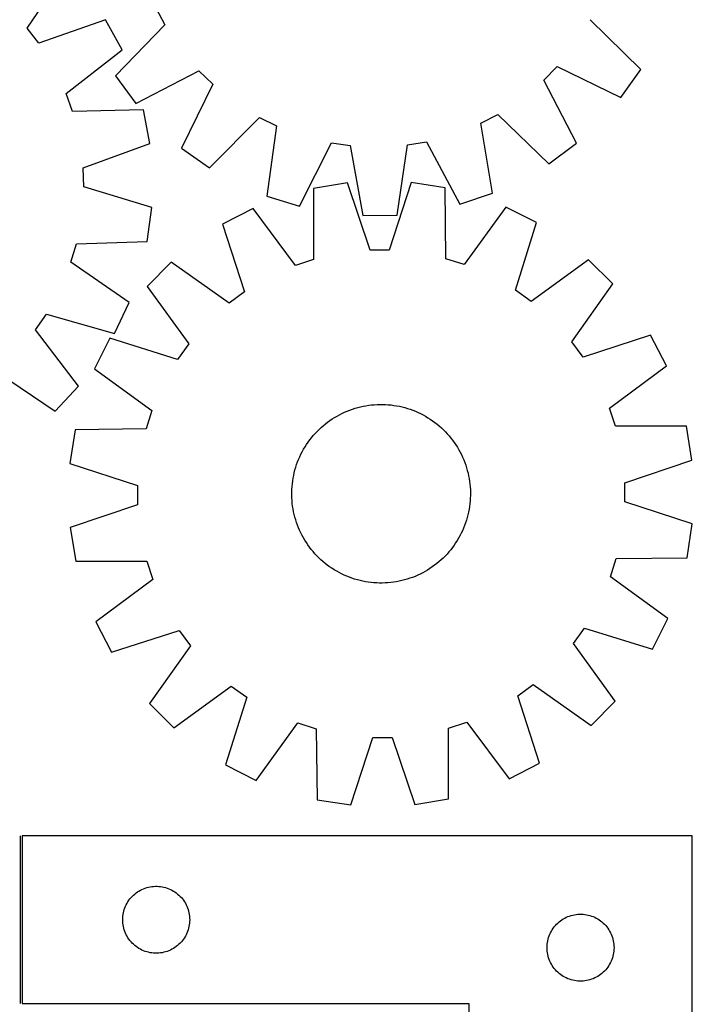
# Model space of a CAD drawing. Header units: millimetres. Extents: x 7 to 1493, y 7 to 2993.
# Tile 11 of 14: x 1192 to 1493, y 2115 to 2556. Entities that reach past the tile are written whole.
import ezdxf

# ---------------------------------------------------------------- set-up
doc = ezdxf.new("R2010")
doc.units = ezdxf.units.MM
doc.layers.add('COMMON', color=5, linetype='CONTINUOUS', true_color=0x0000ff)
doc.layers.add('CUT', color=7, linetype='CONTINUOUS', true_color=0x000000)

msp = doc.modelspace()

# ---------------------------------------------------------------- linework, layer by layer
at = {"layer": 'COMMON'}
msp.add_line((1192.646386, 2115.623916), (1192.646386, 2190.623916), dxfattribs=at)
at = {"layer": 'CUT'}
for p, q in [((1195.548644, 2552.46842), (1213.334664, 2578.786327)), ((1253.221582, 2561.434436), (1257.208463, 2553.843378)), ((1230.760324, 2556.185172), (1200.78409, 2545.678024)), ((1238.13316, 2542.680661), (1230.760324, 2556.185172)), ((1257.208463, 2553.843378), (1235.15302, 2530.984416)), ((1470.361216, 2533.894289), (1447.74701, 2556.200622)), ((1200.78409, 2545.678024), (1195.548644, 2552.46842)), ((1213.084969, 2523.147026), (1238.13316, 2542.680661)), ((1244.350004, 2518.649668), (1272.552761, 2533.264019)), ((1272.552761, 2533.264019), (1278.690276, 2527.276508)), ((1426.929015, 2529.110441), (1432.916525, 2535.247956)), ((1432.916525, 2535.247956), (1461.472197, 2521.33579)), ((1461.472197, 2521.33579), (1470.361216, 2533.894289)), ((1235.15302, 2530.984416), (1244.350004, 2518.649668)), ((1278.690276, 2527.276508), (1264.77811, 2498.720837)), ((1441.543366, 2500.907684), (1426.929015, 2529.110441)), ((1215.965826, 2515.071134), (1213.084969, 2523.147026)), ((1247.721806, 2515.80086), (1215.965826, 2515.071134)), ((1250.560666, 2500.678974), (1247.721806, 2515.80086)), ((1398.758598, 2509.779262), (1406.349655, 2513.766143)), ((1406.349655, 2513.766143), (1429.208618, 2491.710699)), ((1277.336609, 2489.831818), (1299.642942, 2512.446023)), ((1299.642942, 2512.446023), (1307.330308, 2508.648159)), ((1403.942541, 2478.440764), (1398.758598, 2509.779262)), ((1307.330308, 2508.648159), (1302.92324, 2477.191005)), ((1220.702196, 2489.841701), (1250.560666, 2500.678974)), ((1317.61394, 2472.617836), (1331.84035, 2501.018259)), ((1331.84035, 2501.018259), (1340.325074, 2499.781802)), ((1365.993277, 2500.099356), (1374.444816, 2501.54534)), ((1374.444816, 2501.54534), (1389.369474, 2473.505558)), ((1429.208618, 2491.710699), (1441.543366, 2500.907684)), ((1264.77811, 2498.720837), (1277.336609, 2489.831818)), ((1340.325074, 2499.781802), (1345.854498, 2468.502413)), ((1361.239371, 2468.692746), (1365.993277, 2500.099356)), ((1220.946466, 2481.270837), (1220.702196, 2489.841701)), ((1339.051949, 2483.080447), (1323.869157, 2480.587783)), ((1349.204284, 2452.982193), (1339.051949, 2483.080447)), ((1367.590342, 2483.241564), (1357.778491, 2453.0306)), ((1382.80031, 2480.920487), (1367.590342, 2483.241564)), ((1251.373695, 2472.15171), (1220.946466, 2481.270837)), ((1323.869157, 2480.587783), (1323.873233, 2448.82342)), ((1383.154883, 2449.158103), (1382.80031, 2480.920487)), ((1389.369474, 2473.505558), (1403.942541, 2478.440764)), ((1302.92324, 2477.191005), (1317.61394, 2472.617836)), ((1249.400692, 2456.892686), (1251.373695, 2472.15171)), ((1296.77732, 2471.615703), (1283.107902, 2464.553298)), ((1315.733636, 2446.127807), (1296.77732, 2471.615703)), ((1409.991723, 2472.25487), (1391.324397, 2446.554565)), ((1423.74001, 2465.347256), (1409.991723, 2472.25487)), ((1345.854498, 2468.502413), (1361.239371, 2468.692746)), ((1414.262112, 2435.029865), (1423.74001, 2465.347256)), ((1283.107902, 2464.553298), (1292.927507, 2434.344854)), ((1217.654698, 2455.812601), (1249.400692, 2456.892686)), ((1215.23847, 2447.585742), (1217.654698, 2455.812601)), ((1357.778491, 2453.0306), (1349.204284, 2452.982193)), ((1241.358519, 2429.510406), (1215.23847, 2447.585742)), ((1260.11456, 2447.648505), (1249.296574, 2436.707677)), ((1286.019281, 2429.265899), (1260.11456, 2447.648505)), ((1323.873233, 2448.82342), (1315.733636, 2446.127807)), ((1391.324397, 2446.554565), (1383.154883, 2449.158103)), ((1446.922758, 2448.703157), (1421.227245, 2430.029235)), ((1457.863586, 2437.885171), (1446.922758, 2448.703157)), ((1249.296574, 2436.707677), (1267.970496, 2411.012164)), ((1292.927507, 2434.344854), (1286.019281, 2429.265899)), ((1421.227245, 2430.029235), (1414.262112, 2435.029865)), ((1439.48098, 2411.98045), (1457.863586, 2437.885171)), ((1234.766785, 2415.607903), (1241.358519, 2429.510406)), ((1199.400577, 2417.313181), (1204.240785, 2424.390733)), ((1204.240785, 2424.390733), (1234.766785, 2415.607903)), ((1218.656633, 2392.050975), (1199.400577, 2417.313181)), ((1232.652474, 2413.52493), (1225.74486, 2399.776642)), ((1262.969865, 2404.047032), (1232.652474, 2413.52493)), ((1444.559935, 2405.072223), (1439.48098, 2411.98045)), ((1474.768379, 2414.891828), (1444.559935, 2405.072223)), ((1481.830784, 2401.22241), (1474.768379, 2414.891828)), ((1267.970496, 2411.012164), (1262.969865, 2404.047032)), ((1225.74486, 2399.776642), (1251.445165, 2381.109316)), ((1456.342888, 2382.266094), (1481.830784, 2401.22241)), ((1181.773505, 2398.651888), (1208.091412, 2380.865868)), ((1208.091412, 2380.865868), (1218.656633, 2392.050975)), ((1251.445165, 2381.109316), (1248.841627, 2372.939802)), ((1338.881718, 2380.881221), (1340.05108, 2381.341219)), ((1340.05108, 2381.341219), (1341.234314, 2381.764261)), ((1341.234314, 2381.764261), (1342.430252, 2382.149927)), ((1342.430252, 2382.149927), (1343.637715, 2382.497837)), ((1343.637715, 2382.497837), (1344.855509, 2382.807648)), ((1344.855509, 2382.807648), (1346.082434, 2383.079055)), ((1346.082434, 2383.079055), (1347.317279, 2383.311789)), ((1347.317279, 2383.311789), (1348.558825, 2383.505621)), ((1348.558825, 2383.505621), (1349.805847, 2383.66036)), ((1349.805847, 2383.66036), (1351.057113, 2383.775852)), ((1351.057113, 2383.775852), (1352.31139, 2383.851984)), ((1352.31139, 2383.851984), (1353.56744, 2383.88868)), ((1353.56744, 2383.88868), (1354.824022, 2383.885905)), ((1354.824022, 2383.885905), (1356.079897, 2383.843661)), ((1356.079897, 2383.843661), (1357.333826, 2383.76199)), ((1357.333826, 2383.76199), (1358.58457, 2383.640973)), ((1358.58457, 2383.640973), (1359.830896, 2383.480728)), ((1359.830896, 2383.480728), (1361.071574, 2383.281414)), ((1361.071574, 2383.281414), (1362.305378, 2383.043228)), ((1362.305378, 2383.043228), (1363.531093, 2382.766405)), ((1363.531093, 2382.766405), (1364.747507, 2382.451218)), ((1364.747507, 2382.451218), (1365.953421, 2382.097978)), ((1365.953421, 2382.097978), (1367.147644, 2381.707033)), ((1367.147644, 2381.707033), (1368.328998, 2381.27877)), ((1368.328998, 2381.27877), (1369.496318, 2380.813611)), ((1459.038501, 2374.126497), (1456.342888, 2382.266094)), ((1331.179524, 2376.669027), (1332.220379, 2377.373036)), ((1332.220379, 2377.373036), (1333.282833, 2378.044004)), ((1333.282833, 2378.044004), (1334.365839, 2378.681268)), ((1334.365839, 2378.681268), (1335.468327, 2379.284199)), ((1335.468327, 2379.284199), (1336.58921, 2379.852203)), ((1336.58921, 2379.852203), (1337.727381, 2380.384719)), ((1337.727381, 2380.384719), (1338.881718, 2380.881221)), ((1369.496318, 2380.813611), (1370.64845, 2380.312015)), ((1370.64845, 2380.312015), (1371.784258, 2379.774478)), ((1371.784258, 2379.774478), (1372.902621, 2379.201529)), ((1372.902621, 2379.201529), (1374.002436, 2378.593734)), ((1374.002436, 2378.593734), (1375.082616, 2377.951693)), ((1375.082616, 2377.951693), (1376.142097, 2377.276039)), ((1376.142097, 2377.276039), (1377.179832, 2376.56744)), ((1217.079244, 2372.585229), (1214.758167, 2357.375261)), ((1248.841627, 2372.939802), (1217.079244, 2372.585229)), ((1325.443898, 2371.792205), (1326.334398, 2372.678781)), ((1326.334398, 2372.678781), (1327.252307, 2373.536948)), ((1327.252307, 2373.536948), (1328.196718, 2374.365859)), ((1328.196718, 2374.365859), (1329.166701, 2375.164697)), ((1329.166701, 2375.164697), (1330.161296, 2375.932672)), ((1330.161296, 2375.932672), (1331.179524, 2376.669027)), ((1377.179832, 2376.56744), (1378.194797, 2375.826594)), ((1378.194797, 2375.826594), (1379.185991, 2375.054234)), ((1379.185991, 2375.054234), (1380.152436, 2374.25112)), ((1380.152436, 2374.25112), (1381.093177, 2373.418045)), ((1381.093177, 2373.418045), (1382.007286, 2372.555833)), ((1382.007286, 2372.555833), (1382.893862, 2371.665332)), ((1490.802864, 2374.130574), (1459.038501, 2374.126497)), ((1493.295527, 2358.947782), (1490.802864, 2374.130574)), ((1321.432291, 2366.964751), (1322.173136, 2367.979716)), ((1322.173136, 2367.979716), (1322.945497, 2368.97091)), ((1322.945497, 2368.97091), (1323.748611, 2369.937355)), ((1323.748611, 2369.937355), (1324.581685, 2370.878096)), ((1324.581685, 2370.878096), (1325.443898, 2371.792205)), ((1382.893862, 2371.665332), (1383.752029, 2370.747424)), ((1383.752029, 2370.747424), (1384.58094, 2369.803012)), ((1384.58094, 2369.803012), (1385.379777, 2368.83303)), ((1385.379777, 2368.83303), (1386.147753, 2367.838434)), ((1318.798202, 2362.68754), (1319.405997, 2363.787355)), ((1319.405997, 2363.787355), (1320.048038, 2364.867535)), ((1320.048038, 2364.867535), (1320.723691, 2365.927016)), ((1320.723691, 2365.927016), (1321.432291, 2366.964751)), ((1386.147753, 2367.838434), (1386.884108, 2366.820207)), ((1386.884108, 2366.820207), (1387.588117, 2365.779352)), ((1387.588117, 2365.779352), (1388.259085, 2364.716898)), ((1388.259085, 2364.716898), (1388.896348, 2363.633892)), ((1388.896348, 2363.633892), (1389.49928, 2362.531403)), ((1316.72096, 2358.113918), (1317.186119, 2359.281237)), ((1317.186119, 2359.281237), (1317.687715, 2360.433369)), ((1317.687715, 2360.433369), (1318.225253, 2361.569177)), ((1318.225253, 2361.569177), (1318.798202, 2362.68754)), ((1389.49928, 2362.531403), (1390.067284, 2361.410521)), ((1390.067284, 2361.410521), (1390.599799, 2360.272349)), ((1390.599799, 2360.272349), (1391.096302, 2359.118013)), ((1391.096302, 2359.118013), (1391.5563, 2357.948651)), ((1214.758167, 2357.375261), (1244.96913, 2347.56341)), ((1315.548513, 2354.532426), (1315.901753, 2355.73834)), ((1315.901753, 2355.73834), (1316.292697, 2356.932563)), ((1316.292697, 2356.932563), (1316.72096, 2358.113918)), ((1391.5563, 2357.948651), (1391.979341, 2356.765417)), ((1391.979341, 2356.765417), (1392.365007, 2355.569478)), ((1392.365007, 2355.569478), (1392.712918, 2354.362016)), ((1463.197274, 2348.795447), (1493.295527, 2358.947782)), ((1314.519003, 2349.615815), (1314.718316, 2350.856493)), ((1314.718316, 2350.856493), (1314.956502, 2352.090298)), ((1314.956502, 2352.090298), (1315.233325, 2353.316012)), ((1315.233325, 2353.316012), (1315.548513, 2354.532426)), ((1392.712918, 2354.362016), (1393.022729, 2353.144221)), ((1393.022729, 2353.144221), (1393.294136, 2351.917296)), ((1393.294136, 2351.917296), (1393.52687, 2350.682451)), ((1393.52687, 2350.682451), (1393.720702, 2349.440906)), ((1244.96913, 2347.56341), (1245.017537, 2338.989203)), ((1314.113825, 2344.608941), (1314.156069, 2345.864816)), ((1314.156069, 2345.864816), (1314.23774, 2347.118745)), ((1314.23774, 2347.118745), (1314.358758, 2348.369489)), ((1314.358758, 2348.369489), (1314.519003, 2349.615815)), ((1393.720702, 2349.440906), (1393.87544, 2348.193884)), ((1393.87544, 2348.193884), (1393.990933, 2346.942617)), ((1393.990933, 2346.942617), (1394.067064, 2345.68834)), ((1463.245681, 2340.22124), (1463.197274, 2348.795447)), ((1314.11105, 2343.352359), (1314.113825, 2344.608941)), ((1314.147747, 2342.096309), (1314.11105, 2343.352359)), ((1314.223879, 2340.842032), (1314.147747, 2342.096309)), ((1394.058742, 2341.919833), (1393.977071, 2340.665905)), ((1394.100986, 2343.175709), (1394.058742, 2341.919833)), ((1394.067064, 2345.68834), (1394.103761, 2344.432291)), ((1394.103761, 2344.432291), (1394.100986, 2343.175709)), ((1245.017537, 2338.989203), (1214.919284, 2328.836868)), ((1314.339371, 2339.590766), (1314.223879, 2340.842032)), ((1314.494109, 2338.343744), (1314.339371, 2339.590766)), ((1314.687941, 2337.102198), (1314.494109, 2338.343744)), ((1314.920675, 2335.867354), (1314.687941, 2337.102198)), ((1393.695809, 2338.168835), (1393.496495, 2336.928157)), ((1393.856053, 2339.415161), (1393.695809, 2338.168835)), ((1393.977071, 2340.665905), (1393.856053, 2339.415161)), ((1493.456645, 2330.409389), (1463.245681, 2340.22124)), ((1315.192082, 2334.640428), (1314.920675, 2335.867354)), ((1315.501894, 2333.422634), (1315.192082, 2334.640428)), ((1315.849804, 2332.215172), (1315.501894, 2333.422634)), ((1392.666299, 2333.252223), (1392.313059, 2332.04631)), ((1392.981486, 2334.468638), (1392.666299, 2333.252223)), ((1393.258309, 2335.694352), (1392.981486, 2334.468638)), ((1393.496495, 2336.928157), (1393.258309, 2335.694352)), ((1214.919284, 2328.836868), (1217.411948, 2313.654076)), ((1316.23547, 2331.019233), (1315.849804, 2332.215172)), ((1316.658511, 2329.835999), (1316.23547, 2331.019233)), ((1317.11851, 2328.666637), (1316.658511, 2329.835999)), ((1317.615012, 2327.5123), (1317.11851, 2328.666637)), ((1391.028692, 2328.503413), (1390.527096, 2327.351281)), ((1391.493851, 2329.670732), (1391.028692, 2328.503413)), ((1391.922114, 2330.852086), (1391.493851, 2329.670732)), ((1392.313059, 2332.04631), (1391.922114, 2330.852086)), ((1491.135568, 2315.19942), (1493.456645, 2330.409389)), ((1318.147528, 2326.374129), (1317.615012, 2327.5123)), ((1318.715532, 2325.253246), (1318.147528, 2326.374129)), ((1319.318463, 2324.150758), (1318.715532, 2325.253246)), ((1319.955727, 2323.067752), (1319.318463, 2324.150758)), ((1388.808815, 2323.997295), (1388.166774, 2322.917114)), ((1389.41661, 2325.09711), (1388.808815, 2323.997295)), ((1389.989559, 2326.215473), (1389.41661, 2325.09711)), ((1390.527096, 2327.351281), (1389.989559, 2326.215473)), ((1320.626694, 2322.005298), (1319.955727, 2323.067752)), ((1321.330703, 2320.964443), (1320.626694, 2322.005298)), ((1322.067059, 2319.946215), (1321.330703, 2320.964443)), ((1322.835034, 2318.95162), (1322.067059, 2319.946215)), ((1386.041675, 2319.804933), (1385.269314, 2318.813739)), ((1386.782521, 2320.819899), (1386.041675, 2319.804933)), ((1387.49112, 2321.857634), (1386.782521, 2320.819899)), ((1388.166774, 2322.917114), (1387.49112, 2321.857634)), ((1323.633872, 2317.981638), (1322.835034, 2318.95162)), ((1324.462783, 2317.037226), (1323.633872, 2317.981638)), ((1325.32095, 2316.119317), (1324.462783, 2317.037226)), ((1326.207525, 2315.228817), (1325.32095, 2316.119317)), ((1327.121635, 2314.366604), (1326.207525, 2315.228817)), ((1381.880413, 2315.105869), (1380.962505, 2314.247702)), ((1382.770913, 2315.992444), (1381.880413, 2315.105869)), ((1383.633126, 2316.906554), (1382.770913, 2315.992444)), ((1384.4662, 2317.847295), (1383.633126, 2316.906554)), ((1385.269314, 2318.813739), (1384.4662, 2317.847295)), ((1459.373184, 2314.844848), (1491.135568, 2315.19942)), ((1217.411948, 2313.654076), (1249.17631, 2313.658152)), ((1249.17631, 2313.658152), (1251.871924, 2305.518555)), ((1328.062376, 2313.53353), (1327.121635, 2314.366604)), ((1329.02882, 2312.730416), (1328.062376, 2313.53353)), ((1330.020014, 2311.958055), (1329.02882, 2312.730416)), ((1331.03498, 2311.21721), (1330.020014, 2311.958055)), ((1332.072715, 2310.50861), (1331.03498, 2311.21721)), ((1377.035288, 2311.115622), (1375.994433, 2310.411613)), ((1378.053515, 2311.851978), (1377.035288, 2311.115622)), ((1379.048111, 2312.619953), (1378.053515, 2311.851978)), ((1380.018093, 2313.418791), (1379.048111, 2312.619953)), ((1380.962505, 2314.247702), (1380.018093, 2313.418791)), ((1456.769646, 2306.675334), (1459.373184, 2314.844848)), ((1333.132195, 2309.832957), (1332.072715, 2310.50861)), ((1334.212376, 2309.190916), (1333.132195, 2309.832957)), ((1335.31219, 2308.583121), (1334.212376, 2309.190916)), ((1336.430554, 2308.010172), (1335.31219, 2308.583121)), ((1337.566362, 2307.472634), (1336.430554, 2308.010172)), ((1338.718494, 2306.971038), (1337.566362, 2307.472634)), ((1339.885813, 2306.505879), (1338.718494, 2306.971038)), ((1341.067167, 2306.077616), (1339.885813, 2306.505879)), ((1368.163732, 2306.44343), (1366.980497, 2306.020389)), ((1369.333094, 2306.903429), (1368.163732, 2306.44343)), ((1370.48743, 2307.399931), (1369.333094, 2306.903429)), ((1371.625601, 2307.932447), (1370.48743, 2307.399931)), ((1372.746484, 2308.500451), (1371.625601, 2307.932447)), ((1373.848973, 2309.103382), (1372.746484, 2308.500451)), ((1374.931978, 2309.740646), (1373.848973, 2309.103382)), ((1375.994433, 2310.411613), (1374.931978, 2309.740646)), ((1482.469951, 2288.008008), (1456.769646, 2306.675334)), ((1251.871924, 2305.518555), (1226.384028, 2286.562239)), ((1342.26139, 2305.686672), (1341.067167, 2306.077616)), ((1343.467304, 2305.333432), (1342.26139, 2305.686672)), ((1344.683719, 2305.018245), (1343.467304, 2305.333432)), ((1345.909433, 2304.741421), (1344.683719, 2305.018245)), ((1347.143238, 2304.503235), (1345.909433, 2304.741421)), ((1348.383915, 2304.303922), (1347.143238, 2304.503235)), ((1349.630241, 2304.143677), (1348.383915, 2304.303922)), ((1350.880986, 2304.02266), (1349.630241, 2304.143677)), ((1352.134914, 2303.940988), (1350.880986, 2304.02266)), ((1353.390789, 2303.898745), (1352.134914, 2303.940988)), ((1354.647372, 2303.89597), (1353.390789, 2303.898745)), ((1355.903421, 2303.932666), (1354.647372, 2303.89597)), ((1357.157698, 2304.008798), (1355.903421, 2303.932666)), ((1358.408965, 2304.12429), (1357.157698, 2304.008798)), ((1359.655986, 2304.279028), (1358.408965, 2304.12429)), ((1360.897532, 2304.47286), (1359.655986, 2304.279028)), ((1362.132377, 2304.705595), (1360.897532, 2304.47286)), ((1363.359302, 2304.977001), (1362.132377, 2304.705595)), ((1364.577097, 2305.286813), (1363.359302, 2304.977001)), ((1365.784559, 2305.634723), (1364.577097, 2305.286813)), ((1366.980497, 2306.020389), (1365.784559, 2305.634723)), ((1226.384028, 2286.562239), (1233.446432, 2272.892821)), ((1475.562337, 2274.25972), (1482.469951, 2288.008008)), ((1233.446432, 2272.892821), (1263.654877, 2282.712426)), ((1263.654877, 2282.712426), (1268.733831, 2275.8042)), ((1440.244316, 2276.772486), (1445.244946, 2283.737618)), ((1445.244946, 2283.737618), (1475.562337, 2274.25972)), ((1268.733831, 2275.8042), (1250.351225, 2249.899479)), ((1458.918237, 2251.076973), (1440.244316, 2276.772486)), ((1261.292054, 2239.081493), (1286.987567, 2257.755415)), ((1286.987567, 2257.755415), (1293.952699, 2252.754785)), ((1415.287304, 2253.439796), (1422.195531, 2258.51875)), ((1422.195531, 2258.51875), (1448.100251, 2240.136145)), ((1425.106909, 2223.231351), (1415.287304, 2253.439796)), ((1250.351225, 2249.899479), (1261.292054, 2239.081493)), ((1293.952699, 2252.754785), (1284.474801, 2222.437393)), ((1448.100251, 2240.136145), (1458.918237, 2251.076973)), ((1298.223089, 2215.529779), (1316.890415, 2241.230085)), ((1316.890415, 2241.230085), (1325.059929, 2238.626547)), ((1384.341578, 2238.961229), (1392.481175, 2241.656843)), ((1392.481175, 2241.656843), (1411.437491, 2216.168947)), ((1325.059929, 2238.626547), (1325.414501, 2206.864163)), ((1384.345655, 2207.196867), (1384.341578, 2238.961229)), ((1340.62447, 2204.543086), (1350.436321, 2234.75405)), ((1350.436321, 2234.75405), (1359.010528, 2234.802456)), ((1359.010528, 2234.802456), (1369.162863, 2204.704203)), ((1284.474801, 2222.437393), (1298.223089, 2215.529779)), ((1411.437491, 2216.168947), (1425.106909, 2223.231351)), ((1325.414501, 2206.864163), (1340.62447, 2204.543086)), ((1369.162863, 2204.704203), (1384.345655, 2207.196867)), ((1493.396386, 2190.623916), (1193.396386, 2190.623916)), ((1193.396386, 2190.623916), (1193.396386, 2115.623916)), ((1493.396386, 1940.623916), (1493.396386, 2190.623916)), ((1243.787488, 2164.642123), (1244.393171, 2165.121505)), ((1244.393171, 2165.121505), (1245.02273, 2165.569072)), ((1245.02273, 2165.569072), (1245.674494, 2165.983636)), ((1245.674494, 2165.983636), (1246.346734, 2166.364098)), ((1246.346734, 2166.364098), (1247.03767, 2166.70945)), ((1247.03767, 2166.70945), (1247.745467, 2167.018776)), ((1247.745467, 2167.018776), (1248.46825, 2167.291255)), ((1248.46825, 2167.291255), (1249.204101, 2167.526164)), ((1249.204101, 2167.526164), (1249.951069, 2167.722882)), ((1249.951069, 2167.722882), (1250.707174, 2167.880886)), ((1250.707174, 2167.880886), (1251.47041, 2167.999756)), ((1251.47041, 2167.999756), (1252.238754, 2168.079179)), ((1252.238754, 2168.079179), (1253.010167, 2168.118943)), ((1253.010167, 2168.118943), (1253.782604, 2168.118943)), ((1253.782604, 2168.118943), (1254.554017, 2168.079179)), ((1254.554017, 2168.079179), (1255.322361, 2167.999756)), ((1255.322361, 2167.999756), (1256.085597, 2167.880886)), ((1256.085597, 2167.880886), (1256.841702, 2167.722882)), ((1256.841702, 2167.722882), (1257.58867, 2167.526164)), ((1257.58867, 2167.526164), (1258.324521, 2167.291255)), ((1258.324521, 2167.291255), (1259.047304, 2167.018776)), ((1259.047304, 2167.018776), (1259.755101, 2166.70945)), ((1259.755101, 2166.70945), (1260.446037, 2166.364098)), ((1260.446037, 2166.364098), (1261.118278, 2165.983636)), ((1261.118278, 2165.983636), (1261.770041, 2165.569072)), ((1261.770041, 2165.569072), (1262.3996, 2165.121505)), ((1262.3996, 2165.121505), (1263.005283, 2164.642123)), ((1240.342107, 2160.512137), (1240.739752, 2161.174359)), ((1240.739752, 2161.174359), (1241.17096, 2161.815233)), ((1241.17096, 2161.815233), (1241.634588, 2162.433059)), ((1241.634588, 2162.433059), (1242.129407, 2163.026198)), ((1242.129407, 2163.026198), (1242.654103, 2163.593079)), ((1242.654103, 2163.593079), (1243.207285, 2164.132197)), ((1243.207285, 2164.132197), (1243.787488, 2164.642123)), ((1263.005283, 2164.642123), (1263.585486, 2164.132197)), ((1263.585486, 2164.132197), (1264.138668, 2163.593079)), ((1264.138668, 2163.593079), (1264.663365, 2163.026198)), ((1264.663365, 2163.026198), (1265.158183, 2162.433059)), ((1265.158183, 2162.433059), (1265.621811, 2161.815233)), ((1265.621811, 2161.815233), (1266.053019, 2161.174359)), ((1266.053019, 2161.174359), (1266.450664, 2160.512137)), ((1238.71355, 2156.192197), (1238.89097, 2156.943983)), ((1238.89097, 2156.943983), (1239.106855, 2157.685639)), ((1239.106855, 2157.685639), (1239.360633, 2158.415198)), ((1239.360633, 2158.415198), (1239.651632, 2159.130725)), ((1239.651632, 2159.130725), (1239.979079, 2159.830323)), ((1239.979079, 2159.830323), (1240.342107, 2160.512137)), ((1266.450664, 2160.512137), (1266.813692, 2159.830323)), ((1266.813692, 2159.830323), (1267.141139, 2159.130725)), ((1267.141139, 2159.130725), (1267.432138, 2158.415198)), ((1267.432138, 2158.415198), (1267.685916, 2157.685639)), ((1267.685916, 2157.685639), (1267.901801, 2156.943983)), ((1267.901801, 2156.943983), (1268.079221, 2156.192197)), ((1238.396386, 2153.123916), (1238.416274, 2153.896098)), ((1238.416274, 2152.351735), (1238.396386, 2153.123916)), ((1238.416274, 2153.896098), (1238.475887, 2154.666231)), ((1238.475887, 2151.581601), (1238.416274, 2152.351735)), ((1238.475887, 2154.666231), (1238.575067, 2155.432275)), ((1238.575067, 2155.432275), (1238.71355, 2156.192197)), ((1268.079221, 2156.192197), (1268.217704, 2155.432275)), ((1268.217704, 2155.432275), (1268.316884, 2154.666231)), ((1268.316884, 2154.666231), (1268.376497, 2153.896098)), ((1268.376497, 2152.351735), (1268.316884, 2151.581601)), ((1268.376497, 2153.896098), (1268.396386, 2153.123916)), ((1268.396386, 2153.123916), (1268.376497, 2152.351735)), ((1433.207285, 2151.632197), (1433.787488, 2152.142123)), ((1433.787488, 2152.142123), (1434.393171, 2152.621505)), ((1434.393171, 2152.621505), (1435.02273, 2153.069072)), ((1435.02273, 2153.069072), (1435.674494, 2153.483636)), ((1435.674494, 2153.483636), (1436.346734, 2153.864098)), ((1436.346734, 2153.864098), (1437.03767, 2154.20945)), ((1437.03767, 2154.20945), (1437.745467, 2154.518776)), ((1437.745467, 2154.518776), (1438.46825, 2154.791255)), ((1438.46825, 2154.791255), (1439.204101, 2155.026164)), ((1439.204101, 2155.026164), (1439.951069, 2155.222882)), ((1439.951069, 2155.222882), (1440.707174, 2155.380886)), ((1440.707174, 2155.380886), (1441.47041, 2155.499756)), ((1441.47041, 2155.499756), (1442.238754, 2155.579179)), ((1442.238754, 2155.579179), (1443.010167, 2155.618943)), ((1443.010167, 2155.618943), (1443.782604, 2155.618943)), ((1443.782604, 2155.618943), (1444.554017, 2155.579179)), ((1444.554017, 2155.579179), (1445.322361, 2155.499756)), ((1445.322361, 2155.499756), (1446.085597, 2155.380886)), ((1446.085597, 2155.380886), (1446.841702, 2155.222882)), ((1446.841702, 2155.222882), (1447.58867, 2155.026164)), ((1447.58867, 2155.026164), (1448.324521, 2154.791255)), ((1448.324521, 2154.791255), (1449.047304, 2154.518776)), ((1449.047304, 2154.518776), (1449.755101, 2154.20945)), ((1449.755101, 2154.20945), (1450.446037, 2153.864098)), ((1450.446037, 2153.864098), (1451.118278, 2153.483636)), ((1451.118278, 2153.483636), (1451.770041, 2153.069072)), ((1451.770041, 2153.069072), (1452.3996, 2152.621505)), ((1452.3996, 2152.621505), (1453.005283, 2152.142123)), ((1453.005283, 2152.142123), (1453.585486, 2151.632197)), ((1238.575067, 2150.815558), (1238.475887, 2151.581601)), ((1238.71355, 2150.055635), (1238.575067, 2150.815558)), ((1238.89097, 2149.30385), (1238.71355, 2150.055635)), ((1239.106855, 2148.562194), (1238.89097, 2149.30385)), ((1239.360633, 2147.832635), (1239.106855, 2148.562194)), ((1239.651632, 2147.117108), (1239.360633, 2147.832635)), ((1267.432138, 2147.832635), (1267.141139, 2147.117108)), ((1267.685916, 2148.562194), (1267.432138, 2147.832635)), ((1267.901801, 2149.30385), (1267.685916, 2148.562194)), ((1268.079221, 2150.055635), (1267.901801, 2149.30385)), ((1268.217704, 2150.815558), (1268.079221, 2150.055635)), ((1268.316884, 2151.581601), (1268.217704, 2150.815558)), ((1429.979079, 2147.330323), (1430.342107, 2148.012137)), ((1430.342107, 2148.012137), (1430.739752, 2148.674359)), ((1430.739752, 2148.674359), (1431.17096, 2149.315233)), ((1431.17096, 2149.315233), (1431.634588, 2149.933059)), ((1431.634588, 2149.933059), (1432.129407, 2150.526198)), ((1432.129407, 2150.526198), (1432.654103, 2151.093079)), ((1432.654103, 2151.093079), (1433.207285, 2151.632197)), ((1453.585486, 2151.632197), (1454.138668, 2151.093079)), ((1454.138668, 2151.093079), (1454.663365, 2150.526198)), ((1454.663365, 2150.526198), (1455.158183, 2149.933059)), ((1455.158183, 2149.933059), (1455.621811, 2149.315233)), ((1455.621811, 2149.315233), (1456.053019, 2148.674359)), ((1456.053019, 2148.674359), (1456.450664, 2148.012137)), ((1456.450664, 2148.012137), (1456.813692, 2147.330323)), ((1239.979079, 2146.417509), (1239.651632, 2147.117108)), ((1240.342107, 2145.735695), (1239.979079, 2146.417509)), ((1240.739752, 2145.073473), (1240.342107, 2145.735695)), ((1241.17096, 2144.4326), (1240.739752, 2145.073473)), ((1241.634588, 2143.814774), (1241.17096, 2144.4326)), ((1242.129407, 2143.221635), (1241.634588, 2143.814774)), ((1242.654103, 2142.654754), (1242.129407, 2143.221635)), ((1264.663365, 2143.221635), (1264.138668, 2142.654754)), ((1265.158183, 2143.814774), (1264.663365, 2143.221635)), ((1265.621811, 2144.4326), (1265.158183, 2143.814774)), ((1266.053019, 2145.073473), (1265.621811, 2144.4326)), ((1266.450664, 2145.735695), (1266.053019, 2145.073473)), ((1266.813692, 2146.417509), (1266.450664, 2145.735695)), ((1267.141139, 2147.117108), (1266.813692, 2146.417509)), ((1428.575067, 2142.932275), (1428.71355, 2143.692197)), ((1428.71355, 2143.692197), (1428.89097, 2144.443983)), ((1428.89097, 2144.443983), (1429.106855, 2145.185639)), ((1429.106855, 2145.185639), (1429.360633, 2145.915198)), ((1429.360633, 2145.915198), (1429.651632, 2146.630725)), ((1429.651632, 2146.630725), (1429.979079, 2147.330323)), ((1456.813692, 2147.330323), (1457.141139, 2146.630725)), ((1457.141139, 2146.630725), (1457.432138, 2145.915198)), ((1457.432138, 2145.915198), (1457.685916, 2145.185639)), ((1457.685916, 2145.185639), (1457.901801, 2144.443983)), ((1457.901801, 2144.443983), (1458.079221, 2143.692197)), ((1458.079221, 2143.692197), (1458.217704, 2142.932275)), ((1243.207285, 2142.115636), (1242.654103, 2142.654754)), ((1243.787488, 2141.60571), (1243.207285, 2142.115636)), ((1244.393171, 2141.126328), (1243.787488, 2141.60571)), ((1245.02273, 2140.678761), (1244.393171, 2141.126328)), ((1245.674494, 2140.264197), (1245.02273, 2140.678761)), ((1246.346734, 2139.883734), (1245.674494, 2140.264197)), ((1247.03767, 2139.538382), (1246.346734, 2139.883734)), ((1247.745467, 2139.229057), (1247.03767, 2139.538382)), ((1248.46825, 2138.956578), (1247.745467, 2139.229057)), ((1249.204101, 2138.721668), (1248.46825, 2138.956578)), ((1249.951069, 2138.524951), (1249.204101, 2138.721668)), ((1257.58867, 2138.721668), (1256.841702, 2138.524951)), ((1258.324521, 2138.956578), (1257.58867, 2138.721668)), ((1259.047304, 2139.229057), (1258.324521, 2138.956578)), ((1259.755101, 2139.538382), (1259.047304, 2139.229057)), ((1260.446037, 2139.883734), (1259.755101, 2139.538382)), ((1261.118278, 2140.264197), (1260.446037, 2139.883734)), ((1261.770041, 2140.678761), (1261.118278, 2140.264197)), ((1262.3996, 2141.126328), (1261.770041, 2140.678761)), ((1263.005283, 2141.60571), (1262.3996, 2141.126328)), ((1263.585486, 2142.115636), (1263.005283, 2141.60571)), ((1264.138668, 2142.654754), (1263.585486, 2142.115636)), ((1428.396386, 2140.623916), (1428.416274, 2141.396098)), ((1428.416274, 2139.851735), (1428.396386, 2140.623916)), ((1428.416274, 2141.396098), (1428.475887, 2142.166231)), ((1428.475887, 2139.081601), (1428.416274, 2139.851735)), ((1428.475887, 2142.166231), (1428.575067, 2142.932275)), ((1428.575067, 2138.315558), (1428.475887, 2139.081601)), ((1458.217704, 2142.932275), (1458.316884, 2142.166231)), ((1458.316884, 2139.081601), (1458.217704, 2138.315558)), ((1458.316884, 2142.166231), (1458.376497, 2141.396098)), ((1458.376497, 2139.851735), (1458.316884, 2139.081601)), ((1458.376497, 2141.396098), (1458.396386, 2140.623916)), ((1458.396386, 2140.623916), (1458.376497, 2139.851735)), ((1250.707174, 2138.366947), (1249.951069, 2138.524951)), ((1251.47041, 2138.248076), (1250.707174, 2138.366947)), ((1252.238754, 2138.168653), (1251.47041, 2138.248076)), ((1253.010167, 2138.128889), (1252.238754, 2138.168653)), ((1253.782604, 2138.128889), (1253.010167, 2138.128889)), ((1254.554017, 2138.168653), (1253.782604, 2138.128889)), ((1255.322361, 2138.248076), (1254.554017, 2138.168653)), ((1256.085597, 2138.366947), (1255.322361, 2138.248076)), ((1256.841702, 2138.524951), (1256.085597, 2138.366947)), ((1428.71355, 2137.555635), (1428.575067, 2138.315558)), ((1428.89097, 2136.80385), (1428.71355, 2137.555635)), ((1429.106855, 2136.062194), (1428.89097, 2136.80385)), ((1429.360633, 2135.332635), (1429.106855, 2136.062194)), ((1429.651632, 2134.617108), (1429.360633, 2135.332635)), ((1429.979079, 2133.917509), (1429.651632, 2134.617108)), ((1457.141139, 2134.617108), (1456.813692, 2133.917509)), ((1457.432138, 2135.332635), (1457.141139, 2134.617108)), ((1457.685916, 2136.062194), (1457.432138, 2135.332635)), ((1457.901801, 2136.80385), (1457.685916, 2136.062194)), ((1458.079221, 2137.555635), (1457.901801, 2136.80385)), ((1458.217704, 2138.315558), (1458.079221, 2137.555635)), ((1430.342107, 2133.235695), (1429.979079, 2133.917509)), ((1430.739752, 2132.573473), (1430.342107, 2133.235695)), ((1431.17096, 2131.9326), (1430.739752, 2132.573473)), ((1431.634588, 2131.314774), (1431.17096, 2131.9326)), ((1432.129407, 2130.721635), (1431.634588, 2131.314774)), ((1432.654103, 2130.154754), (1432.129407, 2130.721635)), ((1433.207285, 2129.615636), (1432.654103, 2130.154754)), ((1454.138668, 2130.154754), (1453.585486, 2129.615636)), ((1454.663365, 2130.721635), (1454.138668, 2130.154754)), ((1455.158183, 2131.314774), (1454.663365, 2130.721635)), ((1455.621811, 2131.9326), (1455.158183, 2131.314774)), ((1456.053019, 2132.573473), (1455.621811, 2131.9326)), ((1456.450664, 2133.235695), (1456.053019, 2132.573473)), ((1456.813692, 2133.917509), (1456.450664, 2133.235695)), ((1433.787488, 2129.10571), (1433.207285, 2129.615636)), ((1434.393171, 2128.626328), (1433.787488, 2129.10571)), ((1435.02273, 2128.178761), (1434.393171, 2128.626328)), ((1435.674494, 2127.764197), (1435.02273, 2128.178761)), ((1436.346734, 2127.383734), (1435.674494, 2127.764197)), ((1437.03767, 2127.038382), (1436.346734, 2127.383734)), ((1437.745467, 2126.729057), (1437.03767, 2127.038382)), ((1438.46825, 2126.456578), (1437.745467, 2126.729057)), ((1439.204101, 2126.221668), (1438.46825, 2126.456578)), ((1439.951069, 2126.024951), (1439.204101, 2126.221668)), ((1440.707174, 2125.866947), (1439.951069, 2126.024951)), ((1441.47041, 2125.748076), (1440.707174, 2125.866947)), ((1442.238754, 2125.668653), (1441.47041, 2125.748076)), ((1443.010167, 2125.628889), (1442.238754, 2125.668653)), ((1443.782604, 2125.628889), (1443.010167, 2125.628889)), ((1444.554017, 2125.668653), (1443.782604, 2125.628889)), ((1445.322361, 2125.748076), (1444.554017, 2125.668653)), ((1446.085597, 2125.866947), (1445.322361, 2125.748076)), ((1446.841702, 2126.024951), (1446.085597, 2125.866947)), ((1447.58867, 2126.221668), (1446.841702, 2126.024951)), ((1448.324521, 2126.456578), (1447.58867, 2126.221668)), ((1449.047304, 2126.729057), (1448.324521, 2126.456578)), ((1449.755101, 2127.038382), (1449.047304, 2126.729057)), ((1450.446037, 2127.383734), (1449.755101, 2127.038382)), ((1451.118278, 2127.764197), (1450.446037, 2127.383734)), ((1451.770041, 2128.178761), (1451.118278, 2127.764197)), ((1452.3996, 2128.626328), (1451.770041, 2128.178761)), ((1453.005283, 2129.10571), (1452.3996, 2128.626328)), ((1453.585486, 2129.615636), (1453.005283, 2129.10571)), ((1193.396386, 2115.623916), (1393.396386, 2115.623916)), ((1393.396386, 2115.623916), (1393.396386, 1940.623916))]:
    msp.add_line(p, q, dxfattribs=at)

doc.saveas('drawing.dxf')
